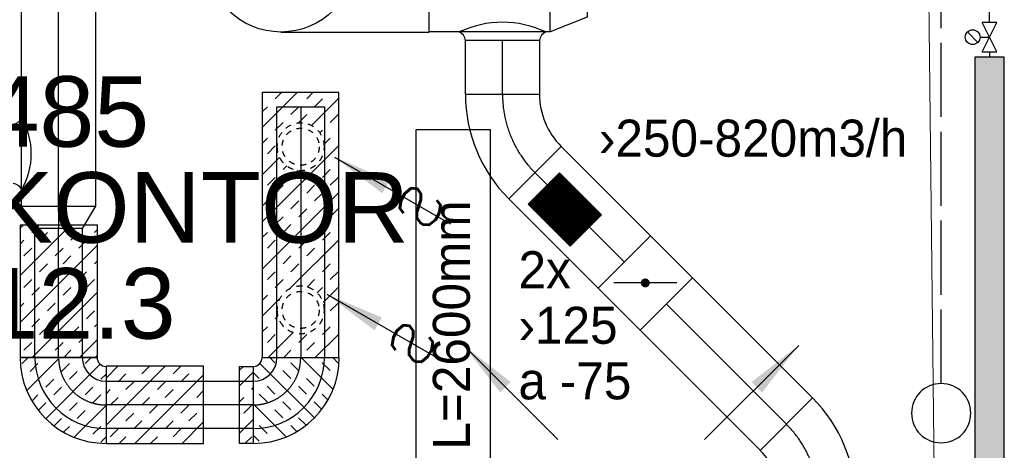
# Model space of a CAD drawing. Header units: millimetres. Extents: x 0 to 83130, y 0 to 53088.
# Tile 57 of 105: x 11415 to 14738, y 38191 to 39644. Entities that reach past the tile are written whole.
import ezdxf
from ezdxf.enums import TextEntityAlignment as Align

# ---------------------------------------------------------------- set-up
doc = ezdxf.new("R2010")
doc.units = ezdxf.units.MM
doc.header["$LTSCALE"] = 50
doc.header["$MEASUREMENT"] = 0
doc.header["$PDMODE"] = 1
for name, pattern in [('2V-CENT', [23, 20, -1.5, 0, -1.5]), ('V-GOMD', [0.8, 0.4, -0.4]), ('V-OV', [6, 5, -1]), ('V-V', [2, 1, 1])]:
    doc.linetypes.add(name, pattern=pattern)
doc.layers.get('0').update_dxf_attribs({"linetype": 'CONTINUOUS'})
for name, color, linetype in [('20604A200D001$0$832 Rominfo', 7, 'CONTINUOUS'), ('V060-', 3, 'CONTINUOUS'), ('V070-', 3, 'CONTINUOUS'), ('V071-', 1, 'CONTINUOUS'), ('V090-', 2, 'CONTINUOUS'), ('V100-', 6, 'CONTINUOUS'), ('V110', 1, 'CONTINUOUS'), ('V111', 3, 'CONTINUOUS'), ('xref', 7, 'CONTINUOUS')]:
    doc.layers.add(name, color=color, linetype=linetype)
doc.layers.add('20604A200D001$0$A-WALL', color=7, linetype='CONTINUOUS', lineweight=13)
doc.styles.add('20604A200D001$0$Arial', font='arial.ttf', dxfattribs={"height": 238.125})
doc.styles.add('FISO', font='fiso')
doc.styles.add('ISO', font='ISO')
doc.styles.add('SIMPLEX', font='SIMPLEX')

# ---------------------------------------------------------------- blocks, each defined once
blk = doc.blocks.new('V420', base_point=(455, 404.5))
blk.add_line((455, 404.5), (464, 404.5))
blk.add_solid([(455, 404.5), (459, 405), (459, 404)])
blk = doc.blocks.new('V422', base_point=(16230, 22585))
blk.add_blockref('V420', (16230, 22585))
at = {"style": 'SIMPLEX'}
blk.add_text('s', height=4, rotation=90, dxfattribs=at).set_placement((16238, 22585), align=Align.CENTER)
blk = doc.blocks.new('V421', base_point=(455.5, 404.5))
at = {"rotation": 180}
blk.add_blockref('V420', (464.5, 404.5), dxfattribs=at)
blk = doc.blocks.new('BC')
at = {"color": 0}
blk.add_circle((0, 0), 0.5, dxfattribs=at)
blk = doc.blocks.new('CBOJ90_UB', base_point=(86107.5923, 31354.0769))
at = {"color": 0, "linetype": 'ByBlock'}
blk.add_line((86106.5923, 31354.0769), (86107.5923, 31354.0769), dxfattribs=at)
blk = doc.blocks.new('C90', base_point=(16233, 22618))
at = {"color": 0, "linetype": 'ByBlock'}
blk.add_circle((16233, 22618), 0.5, dxfattribs=at)
blk = doc.blocks.new('KBOJ90_UB', base_point=(86107.5923, 31354.0769))
at = {"color": 0, "linetype": 'ByBlock'}
for p, q in [((86107.5923, 31354.5769), (86106.5923, 31354.5769)), ((86106.5923, 31354.5769), (86106.5923, 31353.5769)), ((86106.5923, 31353.5769), (86107.5923, 31353.5769))]:
    blk.add_line(p, q, dxfattribs=at)
blk.add_blockref('C90', (86107.5923, 31354.0769), dxfattribs=at)
blk = doc.blocks.new('3BOJ90_UB', base_point=(86107.5923, 31354.0769))
blk.add_point((86106.5923, 31354.0769))
at = {"color": 0, "linetype": 'ByBlock'}
blk.add_blockref('KBOJ90_UB', (86107.5923, 31354.0769), dxfattribs=at)
at = {"color": 1, "linetype": '2V-CENT'}
blk.add_blockref('CBOJ90_UB', (86107.5923, 31354.0769), dxfattribs=at)
at = {"style": 'ISO', "flags": 3}
blk.add_attdef('0', (86107.5923, 31354.0769), '', height=1, dxfattribs=at)
blk = doc.blocks.new('CCDIMF_500X400X125', base_point=(3095.5, 30301.1))
at = {"color": 0, "linetype": 'ByBlock'}
blk.add_line((3033, 30301.1), (3158, 30301.1), dxfattribs=at)
blk = doc.blocks.new('KCDIMF_500X400X125', base_point=(3095.5, 30301.1))
at = {"color": 0, "linetype": 'ByBlock'}
for p, q in [((3033, 30051.1), (3033, 30551.1)), ((3033, 30551.1), (3158, 30501.1)), ((3158, 30501.1), (3158, 30101.1)), ((3158, 30101.1), (3033, 30051.1))]:
    blk.add_line(p, q, dxfattribs=at)
blk = doc.blocks.new('3CDIMF_500X400X125', base_point=(3095.5, 30301.1))
for p in [(3033, 30301.1), (3158, 30301.1)]:
    blk.add_point(p)
at = {"color": 0, "linetype": 'ByBlock'}
blk.add_blockref('KCDIMF_500X400X125', (3095.5, 30301.1), dxfattribs=at)
at = {"color": 1, "linetype": '2V-CENT'}
blk.add_blockref('CCDIMF_500X400X125', (3095.5, 30301.1), dxfattribs=at)
at = {"style": 'SIMPLEX', "flags": 3}
blk.add_attdef('0', (3095.5, 30301.1), '', height=1, dxfattribs=at)
blk = doc.blocks.new('CBOJ45_P', base_point=(16236.061, 22619.837))
at = {"color": 0, "linetype": 'ByBlock'}
blk.add_arc((16235.44, 22621.337, 0.686), 1.5, 270, 315, dxfattribs=at)
blk = doc.blocks.new('KBOJ45_P', base_point=(16236.061, 22619.837))
at = {"color": 0, "linetype": 'ByBlock'}
for p, q in [((16236.147, 22620.63), (16236.854, 22619.923)), ((16235.44, 22619.337, 0.686), (16235.44, 22620.337, 0.686))]:
    blk.add_line(p, q, dxfattribs=at)
for radius in [1, 2]:
    blk.add_arc((16235.44, 22621.337, 0.686), radius, 270, 315, dxfattribs=at)
blk = doc.blocks.new('3BOJ45_P', base_point=(16236.061, 22619.837))
for p in [(16236.501, 22620.276), (16235.44, 22619.837)]:
    blk.add_point(p)
at = {"color": 0, "linetype": 'ByBlock'}
blk.add_blockref('KBOJ45_P', (16236.061, 22619.837), dxfattribs=at)
at = {"color": 1, "linetype": '2V-CENT'}
blk.add_blockref('CBOJ45_P', (16236.061, 22619.837), dxfattribs=at)
at = {"style": 'ISO', "flags": 3}
blk.add_attdef('0', (16236.061, 22619.837), '', height=1, dxfattribs=at)
blk = doc.blocks.new('CCDIMF_250X160X75', base_point=(3095.5, 30301.1))
at = {"color": 0, "linetype": 'ByBlock'}
blk.add_line((3058, 30301.1), (3133, 30301.1), dxfattribs=at)
blk = doc.blocks.new('KCDIMF_250X160X75', base_point=(3095.5, 30301.1))
at = {"color": 0, "linetype": 'ByBlock'}
for p, q in [((3058, 30176.1), (3058, 30426.1)), ((3058, 30426.1), (3133, 30381.1)), ((3133, 30381.1), (3133, 30221.1)), ((3133, 30221.1), (3058, 30176.1))]:
    blk.add_line(p, q, dxfattribs=at)
blk = doc.blocks.new('3CDIMF_250X160X75', base_point=(3095.5, 30301.1))
for p in [(3058, 30301.1), (3133, 30301.1)]:
    blk.add_point(p)
at = {"color": 0, "linetype": 'ByBlock'}
blk.add_blockref('KCDIMF_250X160X75', (3095.5, 30301.1), dxfattribs=at)
at = {"color": 1, "linetype": '2V-CENT'}
blk.add_blockref('CCDIMF_250X160X75', (3095.5, 30301.1), dxfattribs=at)
at = {"style": 'SIMPLEX', "flags": 3}
blk.add_attdef('0', (3095.5, 30301.1), '', height=1, dxfattribs=at)
blk = doc.blocks.new('CBOJ90_PB', base_point=(86107, 31352))
at = {"color": 0, "linetype": 'ByBlock'}
blk.add_arc((86106, 31353), 1, 270, 360, dxfattribs=at)
blk = doc.blocks.new('KBOJ90_PB', base_point=(86107, 31352))
at = {"color": 0, "linetype": 'ByBlock'}
for p, q in [((86106.5, 31353), (86107.5, 31353)), ((86106, 31352.5), (86106, 31351.5))]:
    blk.add_line(p, q, dxfattribs=at)
for radius in [1.5, 0.5]:
    blk.add_arc((86106, 31353), radius, 270, 360, dxfattribs=at)
blk = doc.blocks.new('3BOJ90_PB', base_point=(86107, 31352))
for p in [(86107, 31353), (86106, 31352)]:
    blk.add_point(p)
at = {"color": 1, "linetype": '2V-CENT'}
blk.add_blockref('CBOJ90_PB', (86107, 31352), dxfattribs=at)
at = {"color": 0, "linetype": 'ByBlock'}
blk.add_blockref('KBOJ90_PB', (86107, 31352), dxfattribs=at)
at = {"style": 'ISO', "flags": 3}
blk.add_attdef('0', (86107, 31352), '', height=1, dxfattribs=at)
blk = doc.blocks.new('KSP_P', base_point=(16239.5, 22597.5))
at = {"color": 0, "linetype": 'ByBlock'}
for p, q in [((16240, 22598), (16239, 22598)), ((16239, 22598), (16239, 22597)), ((16240, 22597), (16240, 22598)), ((16239, 22597), (16240, 22597))]:
    blk.add_line(p, q, dxfattribs=at)
blk = doc.blocks.new('2SP_P', base_point=(16239.5, 22597.5))
for p in [(16239, 22597.5), (16240, 22597.5)]:
    blk.add_point(p)
at = {"color": 0, "linetype": 'ByBlock'}
blk.add_blockref('KSP_P', (16239.5, 22597.5), dxfattribs=at)
at = {"style": 'SIMPLEX', "flags": 3}
blk.add_attdef('0', (16239.5, 22597.5), '', height=1, dxfattribs=at)
blk = doc.blocks.new('SPJALL', base_point=(16229, 22594))
at = {"color": 1}
blk.add_line((16228.625, 22593.625), (16229.375, 22594.375), dxfattribs=at)
at = {"color": 1, "const_width": 0.075}
blk.add_lwpolyline([(16229, 22594.0375, -1), (16229, 22593.9625, -1), (16229, 22594.0375, -1)], format="xyb", dxfattribs=at)
blk = doc.blocks.new('*X126')
at = {"color": 0}
for p, q in [((2210, 47022.9), (2227.4, 47040.3)), ((2210, 46916.8), (2317.4, 47024.2)), ((2227.4, 46987.2), (2253.9, 47013.8)), ((2333.5, 46987.2), (2353.2, 47007)), ((2229.7, 46777.4), (2413.6, 46961.3)), ((2280.4, 46934.2), (2306.9, 46960.7)), ((2360, 46960.7), (2385.2, 46985.9)), ((2306.9, 46907.7), (2333.5, 46934.2)), ((2413, 46907.7), (2438.6, 46933.3)), ((2227.4, 46881.2), (2253.9, 46907.7)), ((2439.5, 46881.2), (2460, 46901.7)), ((2253.9, 46854.7), (2280.4, 46881.2)), ((2360, 46854.7), (2386.5, 46881.2)), ((2366.2, 46754.8), (2477.7, 46866.3)), ((2386.5, 46828.1), (2413, 46854.7)), ((2210, 46810.7), (2227.4, 46828.1)), ((2306.9, 46801.6), (2333.5, 46828.1)), ((2333.5, 46775.1), (2360, 46801.6)), ((2439.5, 46775.1), (2466, 46801.6)), ((2260.2, 46754.8), (2280.4, 46775.1)), ((2472.3, 46754.8), (2492.6, 46775.1))]:
    blk.add_line(p, q, dxfattribs=at)
blk = doc.blocks.new('*X146')
at = {"color": 0}
for p, q in [((12233, 39279.8), (12351.4, 39398.2)), ((12277.1, 39377), (12298.4, 39398.2)), ((12383.2, 39377), (12404.4, 39398.2)), ((12399.1, 39286.8), (12492.3, 39380)), ((12409.7, 39350.5), (12436.2, 39377)), ((12233, 39332.9), (12250.6, 39350.5)), ((12330.2, 39324), (12356.7, 39350.5)), ((12356.7, 39297.5), (12383.2, 39324)), ((12462.8, 39297.5), (12489.3, 39324)), ((12277.1, 39270.9), (12303.7, 39297.5)), ((12233, 39226.8), (12250.6, 39244.4)), ((12427.7, 39262.4), (12436.2, 39270.9)), ((12442.5, 39224.2), (12462.8, 39244.4)), ((12489.3, 39270.9), (12492.3, 39273.9)), ((12233, 38961.6), (12492.3, 39220.9)), ((12250.6, 39191.4), (12277.1, 39217.9)), ((12233, 39120.7), (12291.6, 39179.3)), ((12303.7, 39138.4), (12316, 39150.7)), ((12489.3, 39164.9), (12492.3, 39167.9)), ((12250.6, 39085.3), (12277.1, 39111.8)), ((12330.2, 39111.8), (12354.3, 39135.9)), ((12436.2, 39111.8), (12462.8, 39138.4)), ((12462.8, 39085.3), (12489.3, 39111.8)), ((12277.1, 39058.8), (12303.7, 39085.3)), ((12383.2, 39058.8), (12409.7, 39085.3)), ((12233, 38802.5), (12492.3, 39061.8)), ((12409.7, 39032.3), (12436.2, 39058.8)), ((12233, 39014.7), (12250.6, 39032.3)), ((12330.2, 39005.8), (12356.7, 39032.3)), ((12277.1, 38952.7), (12303.7, 38979.3)), ((12356.7, 38979.3), (12383.2, 39005.8)), ((12462.8, 38979.3), (12489.3, 39005.8)), ((12303.7, 38926.2), (12330.2, 38952.7)), ((12409.7, 38926.2), (12436.2, 38952.7)), ((12489.3, 38952.7), (12492.3, 38955.7)), ((12233, 38908.6), (12250.6, 38926.2)), ((12436.2, 38899.7), (12462.8, 38926.2)), ((12250.6, 38873.2), (12277.1, 38899.7)), ((12324.2, 38734.7), (12492.3, 38902.7)), ((12356.7, 38873.2), (12383.2, 38899.7)), ((12303.7, 38820.2), (12330.2, 38846.7)), ((12383.2, 38846.7), (12409.7, 38873.2)), ((12489.3, 38846.7), (12492.3, 38849.7)), ((12330.2, 38793.6), (12356.7, 38820.2)), ((12436.2, 38793.6), (12462.8, 38820.2)), ((12250.6, 38767.1), (12277.1, 38793.6)), ((12462.8, 38767.1), (12489.3, 38793.6)), ((12277.1, 38740.6), (12303.7, 38767.1)), ((12384.4, 38741.8), (12409.7, 38767.1)), ((12233, 38696.5), (12250.6, 38714.1)), ((12418.2, 38722.6), (12436.2, 38740.6)), ((12438.8, 38690.2), (12492.3, 38743.6)), ((12233, 38643.4), (12293, 38703.5)), ((12462.8, 38661.1), (12489.3, 38687.6)), ((12277.1, 38634.5), (12285.9, 38643.3)), ((12489.3, 38634.5), (12492.3, 38637.5)), ((12233, 38590.4), (12250.6, 38608)), ((12250.6, 38555), (12277.1, 38581.5)), ((12252.7, 38504), (12337.5, 38588.9)), ((12303.7, 38608), (12305.1, 38609.5)), ((12356.7, 38555), (12383.2, 38581.5)), ((12411.8, 38504), (12492.3, 38584.5)), ((12436.2, 38581.5), (12462.8, 38608)), ((12383.2, 38528.5), (12409.7, 38555)), ((12305.7, 38504), (12330.2, 38528.5)), ((12489.3, 38528.5), (12492.3, 38531.5))]:
    blk.add_line(p, q, dxfattribs=at)
blk = doc.blocks.new('*X147')
at = {"color": 0}
for p, q in [((11416, 38781), (11585.6, 38950.6)), ((11416, 38940.1), (11426.5, 38950.6)), ((11455.1, 38926.2), (11479.5, 38950.6)), ((11481.6, 38899.7), (11508.2, 38926.2)), ((11587.7, 38899.7), (11614.2, 38926.2)), ((11667.3, 38926.2), (11677.5, 38936.4)), ((11416, 38887.1), (11428.6, 38899.7)), ((11416, 38621.9), (11677.5, 38883.4)), ((11614.2, 38873.2), (11640.7, 38899.7)), ((11428.6, 38846.7), (11455.1, 38873.2)), ((11534.7, 38846.7), (11561.2, 38873.2)), ((11561.2, 38820.2), (11587.7, 38846.7)), ((11481.6, 38793.6), (11508.2, 38820.2)), ((11667.3, 38820.2), (11677.5, 38830.4)), ((11508.2, 38767.1), (11534.7, 38793.6)), ((11614.2, 38767.1), (11640.7, 38793.6)), ((11428.6, 38740.6), (11455.1, 38767.1)), ((11640.7, 38740.6), (11667.3, 38767.1)), ((11455.1, 38714.1), (11481.6, 38740.6)), ((11457.2, 38504), (11677.5, 38724.3)), ((11561.2, 38714.1), (11587.7, 38740.6)), ((11587.7, 38687.6), (11614.2, 38714.1)), ((11416, 38675), (11428.6, 38687.6)), ((11508.2, 38661.1), (11534.7, 38687.6)), ((11534.7, 38634.5), (11561.2, 38661.1)), ((11640.7, 38634.5), (11667.3, 38661.1)), ((11455.1, 38608), (11481.6, 38634.5)), ((11667.3, 38608), (11677.5, 38618.2)), ((11416, 38568.9), (11428.6, 38581.5)), ((11481.6, 38581.5), (11508.2, 38608)), ((11587.7, 38581.5), (11614.2, 38608)), ((11614.2, 38555), (11640.7, 38581.5)), ((11428.6, 38528.5), (11455.1, 38555)), ((11534.7, 38528.5), (11561.2, 38555)), ((11616.3, 38504), (11677.5, 38565.2)), ((11563.2, 38504), (11587.7, 38528.5)), ((11669.3, 38504), (11677.5, 38512.2)), ((11706, 38434.6), (11746.4, 38475.1)), ((11706, 38275.5), (11905.5, 38475.1)), ((11746.8, 38422.4), (11773.3, 38448.9)), ((11826.4, 38448.9), (11852.5, 38475.1)), ((11932.4, 38448.9), (11958.6, 38475.1)), ((11958.9, 38422.4), (11985.5, 38448.9)), ((12156.6, 38460.9), (12169.8, 38474.2)), ((12156.6, 38407.9), (12203, 38454.3)), ((11773.3, 38395.9), (11799.8, 38422.4)), ((11803.6, 38214), (12035.1, 38445.5)), ((11879.4, 38395.9), (11905.9, 38422.4)), ((11706, 38381.6), (11720.3, 38395.9)), ((11905.9, 38369.4), (11932.4, 38395.9)), ((12012, 38369.4), (12035.1, 38392.5)), ((12197.6, 38395.9), (12203, 38401.3)), ((11720.3, 38342.9), (11746.8, 38369.4)), ((11826.4, 38342.9), (11852.9, 38369.4)), ((12156.6, 38354.9), (12171.1, 38369.4)), ((11773.3, 38289.8), (11799.8, 38316.3)), ((11852.9, 38316.3), (11879.4, 38342.9)), ((11958.9, 38316.3), (11985.5, 38342.9)), ((11985.5, 38289.8), (12012, 38316.3)), ((12171.1, 38316.3), (12197.6, 38342.9)), ((11799.8, 38263.3), (11826.4, 38289.8)), ((11905.9, 38263.3), (11932.4, 38289.8)), ((11962.7, 38214), (12035.1, 38286.4)), ((12156.6, 38248.8), (12203, 38295.2)), ((11720.3, 38236.8), (11746.8, 38263.3)), ((11932.4, 38236.8), (11958.9, 38263.3)), ((11750.5, 38214), (11773.3, 38236.8)), ((11856.6, 38214), (11879.4, 38236.8)), ((12174.8, 38214), (12197.6, 38236.8))]:
    blk.add_line(p, q, dxfattribs=at)
blk = doc.blocks.new('*X123')
at = {"color": 0}
for p, q in [((52042.3, 22944.8), (52338.1, 23240.6)), ((52042.3, 22953.7), (52329.2, 23240.6)), ((52042.3, 22962.5), (52320.4, 23240.6)), ((52042.3, 22971.4), (52311.6, 23240.6)), ((52042.3, 22980.2), (52302.7, 23240.6)), ((52042.3, 22989), (52293.9, 23240.6)), ((52042.3, 22997.9), (52285, 23240.6)), ((52042.3, 23006.7), (52276.2, 23240.6)), ((52042.3, 23015.6), (52267.4, 23240.6)), ((52042.3, 23024.4), (52258.5, 23240.6)), ((52042.3, 23033.2), (52249.7, 23240.6)), ((52042.3, 23042.1), (52240.8, 23240.6)), ((52042.3, 23050.9), (52232, 23240.6)), ((52042.3, 23059.7), (52223.2, 23240.6)), ((52042.3, 23068.6), (52214.3, 23240.6)), ((52042.3, 23077.4), (52205.5, 23240.6)), ((52042.3, 23086.3), (52196.7, 23240.6)), ((52042.3, 23095.1), (52187.8, 23240.6)), ((52042.3, 23103.9), (52179, 23240.6)), ((52042.3, 23112.8), (52170.1, 23240.6)), ((52042.3, 23121.6), (52161.3, 23240.6)), ((52042.3, 23130.5), (52152.5, 23240.6)), ((52042.3, 23139.3), (52143.6, 23240.6)), ((52042.3, 23148.1), (52134.8, 23240.6)), ((52042.3, 23157), (52125.9, 23240.6)), ((52042.3, 23165.8), (52117.1, 23240.6)), ((52042.3, 23174.7), (52108.3, 23240.6)), ((52042.3, 23183.5), (52099.4, 23240.6)), ((52042.3, 23192.3), (52090.6, 23240.6)), ((52042.3, 23201.2), (52081.7, 23240.6)), ((52042.3, 23210), (52072.9, 23240.6)), ((52042.3, 23218.8), (52064.1, 23240.6)), ((52042.3, 23227.7), (52055.2, 23240.6)), ((52042.3, 23236.5), (52046.4, 23240.6)), ((52046.9, 22940.6), (52346.9, 23240.6)), ((52055.8, 22940.6), (52355.8, 23240.6)), ((52064.6, 22940.6), (52364.6, 23240.6)), ((52073.4, 22940.6), (52373.4, 23240.6)), ((52082.3, 22940.6), (52382.3, 23240.6)), ((52091.1, 22940.6), (52391.1, 23240.6)), ((52099.9, 22940.6), (52399.9, 23240.6)), ((52108.8, 22940.6), (52408.8, 23240.6)), ((52117.6, 22940.6), (52417.6, 23240.6)), ((52126.5, 22940.6), (52426.5, 23240.6)), ((52135.3, 22940.6), (52435.3, 23240.6)), ((52144.1, 22940.6), (52442.3, 23238.8)), ((52153, 22940.6), (52442.3, 23229.9)), ((52161.8, 22940.6), (52442.3, 23221.1)), ((52170.7, 22940.6), (52442.3, 23212.3)), ((52179.5, 22940.6), (52442.3, 23203.4)), ((52188.3, 22940.6), (52442.3, 23194.6)), ((52197.2, 22940.6), (52442.3, 23185.7)), ((52206, 22940.6), (52442.3, 23176.9)), ((52214.9, 22940.6), (52442.3, 23168.1)), ((52223.7, 22940.6), (52442.3, 23159.2)), ((52232.5, 22940.6), (52442.3, 23150.4)), ((52241.4, 22940.6), (52442.3, 23141.5)), ((52250.2, 22940.6), (52442.3, 23132.7)), ((52259, 22940.6), (52442.3, 23123.9)), ((52267.9, 22940.6), (52442.3, 23115)), ((52276.7, 22940.6), (52442.3, 23106.2)), ((52285.6, 22940.6), (52442.3, 23097.4)), ((52294.4, 22940.6), (52442.3, 23088.5)), ((52303.2, 22940.6), (52442.3, 23079.7)), ((52312.1, 22940.6), (52442.3, 23070.8)), ((52320.9, 22940.6), (52442.3, 23062)), ((52329.8, 22940.6), (52442.3, 23053.2)), ((52338.6, 22940.6), (52442.3, 23044.3)), ((52347.4, 22940.6), (52442.3, 23035.5)), ((52356.3, 22940.6), (52442.3, 23026.6)), ((52365.1, 22940.6), (52442.3, 23017.8)), ((52374, 22940.6), (52442.3, 23009)), ((52382.8, 22940.6), (52442.3, 23000.1)), ((52391.6, 22940.6), (52442.3, 22991.3)), ((52400.5, 22940.6), (52442.3, 22982.4)), ((52409.3, 22940.6), (52442.3, 22973.6)), ((52418.1, 22940.6), (52442.3, 22964.8)), ((52427, 22940.6), (52442.3, 22955.9)), ((52435.8, 22940.6), (52442.3, 22947.1))]:
    blk.add_line(p, q, dxfattribs=at)
blk = doc.blocks.new('20604A200D001')
at = {"layer": '20604A200D001$0$A-WALL'}
blk.add_line((29826.7, 48333.2), (30165.9, 18801.1), dxfattribs=at)
at = {"layer": '20604A200D001$0$832 Rominfo', "color": 7, "style": '20604A200D001$0$Arial'}
for s, p in [('485', (26765.9, 36884.7)), ('KONTOR', (26774.7, 36560.9)), ('12.3', (26763, 36237.1))]:
    blk.add_text(s, height=238.12, dxfattribs=at).set_placement(p)

msp = doc.modelspace()

# ---------------------------------------------------------------- linework, layer by layer
at = {"layer": 'V060-', "linetype": 'Continuous'}
for p, q in [((11421, 39014.89, 91), (11421, 41617.94, 91)), ((11671, 41617.94, 91), (11671, 39014.89, 91)), ((13204.67, 39603), (12796.5, 39603.13)), ((12919.26, 39393.39, 91), (12919.26, 39574.43, 91)), ((13169.26, 39574.43, 91), (13169.26, 39393.39, 91)), ((12283, 38504, -69), (12283, 39350.35, -171)), ((12443, 39350.35, -171), (12443, 38504, -69)), ((13242.22, 39216.22, 262.61), (13543.57, 38914.88, 262.61)), ((13366.79, 38738.1, 262.61), (13065.45, 39039.45, 262.61)), ((11466, 38504.74, 91), (11466, 38939, 91)), ((11626, 38939, 91), (11626, 38504.74, 91)), ((13684.99, 38773.46, 262.61), (14090.75, 38367.7, 262.61)), ((13913.97, 38190.92, 262.61), (13508.21, 38596.68, 262.61)), ((11706, 38424, 91), (12203.41, 38424, 91)), ((12203.41, 38264, 91), (11706, 38264, 91))]:
    msp.add_line(p, q, dxfattribs=at)
at = {"layer": 'V060-', "color": 1, "linetype": '2V-CENT'}
for p, q in [((11546, 39014.89, 91), (11546, 41617.94, 91)), ((13044.26, 39393.39, 91), (13044.26, 39574.43, 91)), ((12363, 39350.35, -171), (12363, 38504, -69)), ((13455.18, 38826.49, 262.61), (13153.83, 39127.83, 262.61)), ((11546, 38504.74, 91), (11546, 38939, 91)), ((14002.36, 38279.31, 262.61), (13596.6, 38685.07, 262.61)), ((12203.41, 38344, 91), (11706, 38344, 91))]:
    msp.add_line(p, q, dxfattribs=at)
at = {"layer": 'V060-'}
for p, q in [((13169.26, 39574.43, 171), (12919.26, 39574.43, 11)), ((12283, 39350.35, -11), (12443, 39350.35, -11))]:
    msp.add_line(p, q, dxfattribs=at)
at = {"layer": 'V060-', "color": 1, "linetype": 'Continuous'}
for p, q in [((11676, 38504, 91), (11416, 38504, 91)), ((12233, 38504, 91), (12493, 38504, 91)), ((11706, 38474, 91), (11706, 38214, 91)), ((12203, 38474, 91), (12203, 38214, 91))]:
    msp.add_line(p, q, dxfattribs=at)
at = {"layer": 'V060-', "color": 1, "elevation": 91}
for points in [[(12233, 38504), (12492.25, 38504), (12492.25, 39398.24), (12233, 39398.24)], [(11416, 38504), (11677.47, 38504), (11677.47, 38950.65), (11416, 38950.65)], [(11706, 38214), (12035.1, 38214), (12035.1, 38475.08), (11706, 38475.08)], [(12203, 38214), (12156.55, 38214), (12156.55, 38474.16), (12203, 38474.16)]]:
    msp.add_lwpolyline(points, close=True, dxfattribs=at)
at = {"layer": 'V060-'}
msp.add_lwpolyline([(13130.8, 39021.28), (13272.18, 38879.82), (13378.28, 38985.86), (13236.89, 39127.32)], close=True, dxfattribs=at)
at = {"layer": 'V060-', "linetype": 'V-GOMD'}
for centre in [(12363, 39215.46), (12363, 38664.69)]:
    msp.add_circle(centre, 62.5, dxfattribs=at)
at = {"layer": 'V060-'}
for centre, radius, start, end in [((13044.26, 39291.37, 171), 344.04, 64.86176, 115.13824), ((12884.79, 39570.83, 11), 34.65, 5.97805, 67.40152), ((13203.72, 39570.83, 171), 34.65, 112.59848, 174.02195), ((11389.38, 39325.95), 34.65, 275.97805, 337.40152), ((11212.46, 39191.48, 160), 241.5, 329.89083, 390.10917), ((11389.38, 39057.02, 80), 34.65, 22.59848, 84.02195)]:
    msp.add_arc(centre, radius, start, end, dxfattribs=at)
at = {"layer": 'V060-', "color": 1, "linetype": 'Continuous'}
for centre, radius, start, end in [((11706, 38504, 91), 290, 180, 270), ((11706, 38504, 91), 30, 180, 270), ((12203, 38504, 91), 290, 270, 360), ((12203, 38504, 91), 30, 270, 360)]:
    msp.add_arc(centre, radius, start, end, dxfattribs=at)
at = {"layer": 'V060-', "color": 1, "linetype": '2V-CENT'}
for centre, start, end in [((11706, 38504, 91), 180, 270), ((12203, 38504, 91), 270, 360)]:
    msp.add_arc(centre, 160, start, end, dxfattribs=at)
at = {"layer": 'V070-', "linetype": 'V-GOMD'}
for centre, start, end in [((12363, 39215.46), 359.99993, 539.99993), ((12363, 39215.46), 179.99993, 359.99993), ((12363, 38664.69), 359.99993, 539.99993), ((12363, 38664.69), 179.99993, 359.99993)]:
    msp.add_arc(centre, 80, start, end, dxfattribs=at)
at = {"layer": 'V090-', "linetype": 'V-OV'}
msp.add_line((14524.25, 38416.12), (14524.25, 41686.96), dxfattribs=at)
at = {"layer": 'V100-', "linetype": 'V-V'}
for p, q in [((14687.6, 39635.24), (14687.6, 39693.68)), ((14687.6, 39535.24), (14687.6, 39517.47))]:
    msp.add_line(p, q, dxfattribs=at)
at = {"layer": 'V100-', "color": 1}
for p, q in [((14662.6, 39535.24), (14712.6, 39635.24)), ((14712.6, 39535.24), (14662.6, 39635.24)), ((14712.6, 39635.24), (14662.6, 39635.24)), ((14648.42, 39567.56), (14613.06, 39602.92)), ((14655.74, 39585.24), (14687.6, 39585.24)), ((14662.6, 39535.24), (14712.6, 39535.24))]:
    msp.add_line(p, q, dxfattribs=at)
msp.add_lwpolyline([(14737.6, 39517.47), (14637.6, 39517.47), (14637.6, 38072.47), (14737.6, 38072.47)], close=True, dxfattribs=at)
msp.add_circle((14630.74, 39585.24), 25, dxfattribs=at)
at = {"layer": 'V100-'}
msp.add_trace([(14637.6, 39517.47), (14737.6, 39517.47), (14637.6, 38072.47), (14737.6, 38072.47)], dxfattribs=at)
at = {"layer": 'V110'}
msp.add_lwpolyline([(12752.32, 36273.61), (12752.32, 39273.61), (13002.32, 39273.61), (13002.32, 36273.61)], close=True, dxfattribs=at)

# ---------------------------------------------------------------- block references
at = {"layer": 'V060-', "linetype": 'Continuous'}
for name, p, xscale, yscale, zscale, rotation in [('3BOJ90_UB', (12296.34, 39852.56), 500, 500, 500, 180), ('3BOJ45_P', (13044, 39237.67, 91), 250, 250, 250, 270), ('2SP_P', (13525.89, 38755.78, 262.61), 200, 250, 200, 135), ('3BOJ90_PB', (11546, 38344, 91), 160, 160, 160, 270), ('3BOJ45_P', (14111.83, 38169.17, 262), 250, 250, 250, 90)]:
    msp.add_blockref(name, p, dxfattribs=dict(at, xscale=xscale, yscale=yscale, zscale=zscale, rotation=rotation))
msp.add_blockref('3CDIMF_500X400X125', (13267.17, 39853), dxfattribs=at)
at = {"layer": 'V060-', "color": 1}
for name in ['*X146', '*X147']:
    msp.add_blockref(name, (0, 0), dxfattribs=at)
at = {"layer": 'V060-'}
for name, p, xscale, yscale, zscale, rotation in [('*X123', (-13377.07, 49316.96), 0.5, 0.5, 0.5, 314.9855515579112), ('SPJALL', (13525.89, 38755.78, 262.61), 200, 200, 200, 135)]:
    msp.add_blockref(name, p, dxfattribs=dict(at, xscale=xscale, yscale=yscale, zscale=zscale, rotation=rotation))
at = {"layer": 'V060-', "linetype": 'Continuous', "rotation": 270}
msp.add_blockref('3CDIMF_250X160X75', (11546, 38977, 91), dxfattribs=at)
at = {"layer": 'V060-', "color": 1}
for p, rotation in [((13915.96, 85258.85, 91), 180), ((-34551.85, 40713.96, 91), 270)]:
    msp.add_blockref('*X126', p, dxfattribs=dict(at, rotation=rotation))
at = {"layer": 'V060-', "linetype": 'Continuous', "xscale": 160.0000000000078, "yscale": 160.0000000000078, "zscale": 160.0000000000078}
msp.add_blockref('3BOJ90_PB', (12363, 38344, 91), dxfattribs=at)
at = {"layer": 'V070-', "yscale": 50, "zscale": 50}
for name, p, xscale, rotation in [('V422', (12477.51, 39180.02), -50, 150), ('V422', (12451.35, 38717.54), -50, 150), ('V421', (13230.82, 38226.94), 50, 135), ('V421', (13725.44, 38226.81), 50, 45)]:
    msp.add_blockref(name, p, dxfattribs=dict(at, xscale=xscale, rotation=rotation))
at = {"layer": 'V090-', "color": 1, "xscale": -200, "yscale": 200, "zscale": 200, "rotation": 180}
msp.add_blockref('BC', (14524.55, 38316.13), dxfattribs=at)
at = {"layer": 'xref'}
msp.add_blockref('20604A200D001', (-15469.5, 2330.58), dxfattribs=at)

# ---------------------------------------------------------------- texts
at = {"layer": 'V071-', "color": 1, "style": 'FISO'}
for s, p in [('›250-820m3/h', (13369.45, 39181.86)), ('2x', (13098.02, 38737.85)), ('›125', (13098.02, 38550.35)), ('a -75', (13098.02, 38362.85))]:
    msp.add_text(s, height=125, dxfattribs=at).set_placement(p)
at = {"layer": 'V111', "color": 1, "style": 'FISO'}
msp.add_text('L=2600mm', height=125, rotation=90, dxfattribs=at).set_placement((12934, 38193.15))

doc.saveas('drawing.dxf')
